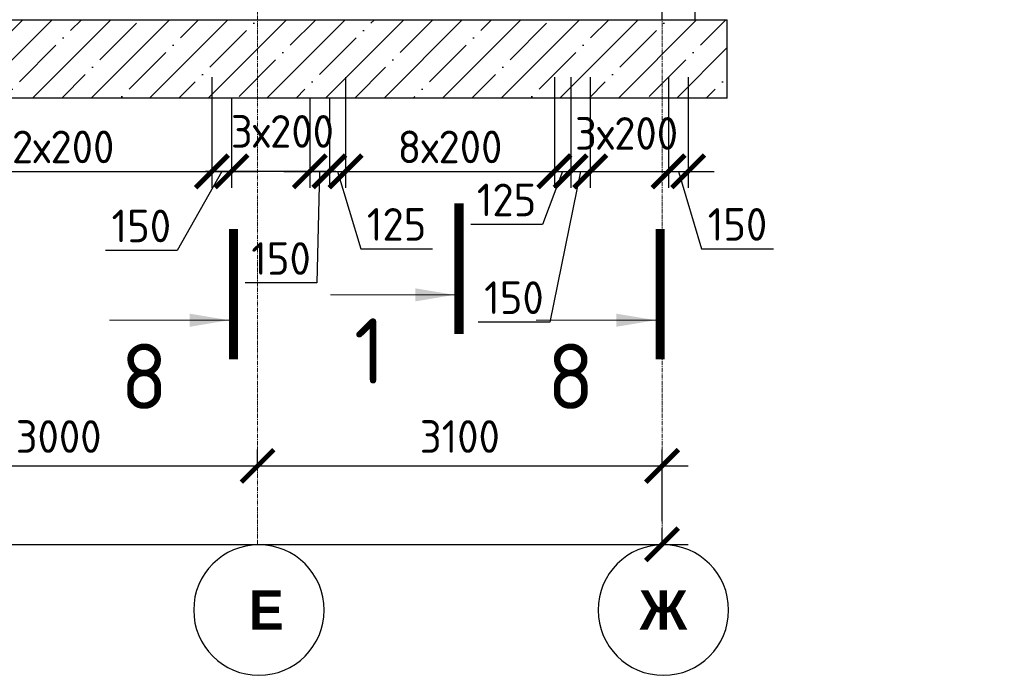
# Model space of a CAD drawing. Header units: millimetres. Extents: x 349531 to 1063351, y -131924 to 96186.
# Tile 117 of 228: x 584112 to 591659, y -31319 to -26296. Entities that reach past the tile are written whole.
import ezdxf

# ---------------------------------------------------------------- set-up
doc = ezdxf.new("R2010")
doc.units = ezdxf.units.MM
for name, pattern in [('______5', [1100, 800, -100, 100, -100]), ('HIDDEN2', [4.7625, 3.175, -1.5875]), ('осевая', [50.8, 31.75, -6.35, 6.35, -6.35])]:
    doc.linetypes.add(name, pattern=pattern)
for name, color, linetype, lineweight in [('Standard', 7, 'Continuous', 25), ('Оси', 40, '______5', 18), ('размер', 1, 'Continuous', 25), ('РАЗМЕРЫ', 1, 'Continuous', 9), ('Узлы', 7, 'Continuous', 0)]:
    doc.layers.add(name, color=color, linetype=linetype, lineweight=lineweight)
doc.styles.add('Century Gothic', font='GOTHIC.TTF')
doc.styles.add('GOST-2.304_Type-B', font='GOST_Common.ttf')
doc.dimstyles.new('СПДС', dxfattribs={"dimscale": 100, "dimtxt": 2.5, "dimasz": 2.5, "dimexe": 1.25, "dimexo": 0, "dimtad": 1, "dimdec": 0, "dimtxsty": 'GOST-2.304_Type-B', "dimblk": 'ARCHTICK', "dimcen": 2.5, "dimdle": 2, "dimadec": 0, "dimazin": 2, "dimtfac": 0.75, "dimtdec": 0, "dimtmove": 1, "dimatfit": 3, "dimfxl": 1, "dimtolj": 1, "dimarcsym": 1})

# ---------------------------------------------------------------- blocks, each defined once
blk = doc.blocks.new('_ArchTick')
at = {"color": 0, "linetype": 'ByBlock', "const_width": 0.15}
blk.add_lwpolyline([(-0.5, -0.5), (0.5, 0.5)], dxfattribs=at)
blk = doc.blocks.new('*D775')
at = {"color": 0, "lineweight": -2, "transparency": 16777216}
for p, q in [((523723, -30243.5), (523723, -30118.5)), ((570523, -30357.9), (570523, -30118.5)), ((523523, -30243.5), (570723, -30243.5))]:
    blk.add_line(p, q, dxfattribs=at)
at = {"layer": 'DEFPOINTS', "color": 0, "transparency": 16777216}
for p in [(523723, -30243.5), (570523, -30243.5), (570523, -30357.9)]:
    blk.add_point(p, dxfattribs=at)
at = {"color": 0, "lineweight": -2, "transparency": 16777216, "xscale": 250, "yscale": 250, "zscale": 250, "rotation": 180}
blk.add_blockref('_ArchTick', (523723, -30243.5), dxfattribs=at)
at = {"color": 0, "lineweight": -2, "transparency": 16777216, "xscale": 250, "yscale": 250, "zscale": 250}
blk.add_blockref('_ArchTick', (570523, -30243.5), dxfattribs=at)
at = {"color": 0, "transparency": 16777216, "insert": (541940.4, -30132.9), "char_height": 250, "width": 104166.667, "attachment_point": 5, "style": 'GOST-2.304_Type-B'}
blk.add_mtext('\\A1;46800', dxfattribs=at)
blk = doc.blocks.new('*D781')
at = {"color": 0, "lineweight": -2, "transparency": 16777216}
for p, q in [((543573, -29726.7), (543573, -29601.7)), ((545123, -29726.7), (545123, -29601.7)), ((543373, -29726.7), (545323, -29726.7))]:
    blk.add_line(p, q, dxfattribs=at)
at = {"layer": 'DEFPOINTS', "color": 0, "transparency": 16777216}
for p in [(543573, -29726.7), (545123, -29726.7), (545123, -29726.7)]:
    blk.add_point(p, dxfattribs=at)
at = {"color": 0, "lineweight": -2, "transparency": 16777216, "xscale": 250, "yscale": 250, "zscale": 250, "rotation": 180}
blk.add_blockref('_ArchTick', (543573, -29726.7), dxfattribs=at)
at = {"color": 0, "lineweight": -2, "transparency": 16777216, "xscale": 250, "yscale": 250, "zscale": 250}
blk.add_blockref('_ArchTick', (545123, -29726.7), dxfattribs=at)
at = {"color": 0, "transparency": 16777216, "insert": (544348, -29501.7), "char_height": 250, "width": 83333.333, "attachment_point": 5, "style": 'GOST-2.304_Type-B'}
blk.add_mtext('\\A1;1550', dxfattribs=at)
blk = doc.blocks.new('*D782')
at = {"color": 0, "lineweight": -2, "transparency": 16777216}
for p, q in [((545123, -29726.7), (545123, -29601.7)), ((550823, -29726.7), (550823, -29601.7)), ((544923, -29726.7), (551023, -29726.7))]:
    blk.add_line(p, q, dxfattribs=at)
at = {"layer": 'DEFPOINTS', "color": 0, "transparency": 16777216}
for p in [(545123, -29726.7), (550823, -29726.7), (550823, -29726.7)]:
    blk.add_point(p, dxfattribs=at)
at = {"color": 0, "lineweight": -2, "transparency": 16777216, "xscale": 250, "yscale": 250, "zscale": 250, "rotation": 180}
blk.add_blockref('_ArchTick', (545123, -29726.7), dxfattribs=at)
at = {"color": 0, "lineweight": -2, "transparency": 16777216, "xscale": 250, "yscale": 250, "zscale": 250}
blk.add_blockref('_ArchTick', (550823, -29726.7), dxfattribs=at)
at = {"color": 0, "transparency": 16777216, "insert": (547947.8, -29501.7), "char_height": 250, "width": 83333.333, "attachment_point": 5, "style": 'GOST-2.304_Type-B'}
blk.add_mtext('\\A1;5700', dxfattribs=at)
blk = doc.blocks.new('*D783')
at = {"color": 0, "lineweight": -2, "transparency": 16777216}
for p, q in [((550823, -29726.7), (550823, -29601.7)), ((555223, -29726.7), (555223, -29601.7)), ((550623, -29726.7), (555423, -29726.7))]:
    blk.add_line(p, q, dxfattribs=at)
at = {"layer": 'DEFPOINTS', "color": 0, "transparency": 16777216}
for p in [(550823, -29726.7), (555223, -29726.7), (555223, -29726.7)]:
    blk.add_point(p, dxfattribs=at)
at = {"color": 0, "lineweight": -2, "transparency": 16777216, "xscale": 250, "yscale": 250, "zscale": 250, "rotation": 180}
blk.add_blockref('_ArchTick', (550823, -29726.7), dxfattribs=at)
at = {"color": 0, "lineweight": -2, "transparency": 16777216, "xscale": 250, "yscale": 250, "zscale": 250}
blk.add_blockref('_ArchTick', (555223, -29726.7), dxfattribs=at)
at = {"color": 0, "transparency": 16777216, "insert": (552997.8, -29501.7), "char_height": 250, "width": 83333.333, "attachment_point": 5, "style": 'GOST-2.304_Type-B'}
blk.add_mtext('\\A1;4400', dxfattribs=at)
blk = doc.blocks.new('*D784')
at = {"color": 0, "lineweight": -2, "transparency": 16777216}
for p, q in [((555223, -29726.7), (555223, -29601.7)), ((557523, -29726.7), (557523, -29601.7)), ((555023, -29726.7), (557723, -29726.7))]:
    blk.add_line(p, q, dxfattribs=at)
at = {"layer": 'DEFPOINTS', "color": 0, "transparency": 16777216}
for p in [(555223, -29726.7), (557523, -29726.7), (557523, -29726.7)]:
    blk.add_point(p, dxfattribs=at)
at = {"color": 0, "lineweight": -2, "transparency": 16777216, "xscale": 250, "yscale": 250, "zscale": 250, "rotation": 180}
blk.add_blockref('_ArchTick', (555223, -29726.7), dxfattribs=at)
at = {"color": 0, "lineweight": -2, "transparency": 16777216, "xscale": 250, "yscale": 250, "zscale": 250}
blk.add_blockref('_ArchTick', (557523, -29726.7), dxfattribs=at)
at = {"color": 0, "transparency": 16777216, "insert": (556347.8, -29501.7), "char_height": 250, "width": 83333.333, "attachment_point": 5, "style": 'GOST-2.304_Type-B'}
blk.add_mtext('\\A1;2300', dxfattribs=at)
blk = doc.blocks.new('*D785')
at = {"color": 0, "lineweight": -2, "transparency": 16777216}
for p, q in [((557523, -29726.7), (557523, -29601.7)), ((560523, -29726.7), (560523, -29601.7)), ((557323, -29726.7), (560723, -29726.7))]:
    blk.add_line(p, q, dxfattribs=at)
at = {"layer": 'DEFPOINTS', "color": 0, "transparency": 16777216}
for p in [(557523, -29726.7), (560523, -29726.7), (560523, -29726.7)]:
    blk.add_point(p, dxfattribs=at)
at = {"color": 0, "lineweight": -2, "transparency": 16777216, "xscale": 250, "yscale": 250, "zscale": 250, "rotation": 180}
blk.add_blockref('_ArchTick', (557523, -29726.7), dxfattribs=at)
at = {"color": 0, "lineweight": -2, "transparency": 16777216, "xscale": 250, "yscale": 250, "zscale": 250}
blk.add_blockref('_ArchTick', (560523, -29726.7), dxfattribs=at)
at = {"color": 0, "transparency": 16777216, "insert": (558997.8, -29501.7), "char_height": 250, "width": 83333.333, "attachment_point": 5, "style": 'GOST-2.304_Type-B'}
blk.add_mtext('\\A1;3000', dxfattribs=at)
blk = doc.blocks.new('*D786')
at = {"color": 0, "lineweight": -2, "transparency": 16777216}
for p, q in [((560523, -29726.7), (560523, -29601.7)), ((564323, -29726.7), (564323, -29601.7)), ((560323, -29726.7), (564523, -29726.7))]:
    blk.add_line(p, q, dxfattribs=at)
at = {"layer": 'DEFPOINTS', "color": 0, "transparency": 16777216}
for p in [(560523, -29726.7), (564323, -29726.7), (564323, -29726.7)]:
    blk.add_point(p, dxfattribs=at)
at = {"color": 0, "lineweight": -2, "transparency": 16777216, "xscale": 250, "yscale": 250, "zscale": 250, "rotation": 180}
blk.add_blockref('_ArchTick', (560523, -29726.7), dxfattribs=at)
at = {"color": 0, "lineweight": -2, "transparency": 16777216, "xscale": 250, "yscale": 250, "zscale": 250}
blk.add_blockref('_ArchTick', (564323, -29726.7), dxfattribs=at)
at = {"color": 0, "transparency": 16777216, "insert": (562423, -29501.7), "char_height": 250, "width": 83333.333, "attachment_point": 5, "style": 'GOST-2.304_Type-B'}
blk.add_mtext('\\A1;3800', dxfattribs=at)
blk = doc.blocks.new('*D787')
at = {"color": 0, "lineweight": -2, "transparency": 16777216}
for p, q in [((564323, -29726.7), (564323, -29601.7)), ((570523, -29726.7), (570523, -29601.7)), ((564123, -29726.7), (570723, -29726.7))]:
    blk.add_line(p, q, dxfattribs=at)
at = {"layer": 'DEFPOINTS', "color": 0, "transparency": 16777216}
for p in [(564323, -29726.7), (570523, -29726.7), (570523, -29726.7)]:
    blk.add_point(p, dxfattribs=at)
at = {"color": 0, "lineweight": -2, "transparency": 16777216, "xscale": 250, "yscale": 250, "zscale": 250, "rotation": 180}
blk.add_blockref('_ArchTick', (564323, -29726.7), dxfattribs=at)
at = {"color": 0, "lineweight": -2, "transparency": 16777216, "xscale": 250, "yscale": 250, "zscale": 250}
blk.add_blockref('_ArchTick', (570523, -29726.7), dxfattribs=at)
at = {"color": 0, "transparency": 16777216, "insert": (567397.8, -29501.7), "char_height": 250, "width": 83333.333, "attachment_point": 5, "style": 'GOST-2.304_Type-B'}
blk.add_mtext('\\A1;6200', dxfattribs=at)
blk = doc.blocks.new('*D789')
at = {"color": 0, "lineweight": -2, "transparency": 16777216}
for p, q in [((572635.6, -30315.4), (572635.6, -30190.4)), ((589035.6, -30315.4), (589035.6, -30190.4)), ((572435.6, -30315.4), (589235.6, -30315.4))]:
    blk.add_line(p, q, dxfattribs=at)
at = {"layer": 'DEFPOINTS', "color": 0, "transparency": 16777216}
for p in [(572635.6, -30315.4), (589035.6, -30315.4), (589035.6, -30315.4)]:
    blk.add_point(p, dxfattribs=at)
at = {"color": 0, "lineweight": -2, "transparency": 16777216, "xscale": 250, "yscale": 250, "zscale": 250, "rotation": 180}
blk.add_blockref('_ArchTick', (572635.6, -30315.4), dxfattribs=at)
at = {"color": 0, "lineweight": -2, "transparency": 16777216, "xscale": 250, "yscale": 250, "zscale": 250}
blk.add_blockref('_ArchTick', (589035.6, -30315.4), dxfattribs=at)
at = {"color": 0, "transparency": 16777216, "insert": (580477, -30090.4), "char_height": 250, "width": 104166.667, "attachment_point": 5, "style": 'GOST-2.304_Type-B'}
blk.add_mtext('\\A1;16400', dxfattribs=at)
blk = doc.blocks.new('NSY101')
at = {"color": 0, "linetype": 'ByBlock', "lineweight": -2}
blk.add_circle((0, 0), 50, dxfattribs=at)
blk = doc.blocks.new('*D790')
at = {"color": 0, "lineweight": -2, "transparency": 16777216}
for p, q in [((572635.6, -29714.3), (572635.6, -29589.3)), ((577535.6, -29714.3), (577535.6, -29589.3)), ((572435.6, -29714.3), (577735.6, -29714.3))]:
    blk.add_line(p, q, dxfattribs=at)
at = {"layer": 'DEFPOINTS', "color": 0, "transparency": 16777216}
for p in [(572635.6, -29714.3), (577535.6, -29714.3), (577535.6, -29714.3)]:
    blk.add_point(p, dxfattribs=at)
at = {"color": 0, "lineweight": -2, "transparency": 16777216, "xscale": 250, "yscale": 250, "zscale": 250, "rotation": 180}
blk.add_blockref('_ArchTick', (572635.6, -29714.3), dxfattribs=at)
at = {"color": 0, "lineweight": -2, "transparency": 16777216, "xscale": 250, "yscale": 250, "zscale": 250}
blk.add_blockref('_ArchTick', (577535.6, -29714.3), dxfattribs=at)
at = {"color": 0, "transparency": 16777216, "insert": (575085.6, -29489.3), "char_height": 250, "width": 83333.333, "attachment_point": 5, "style": 'GOST-2.304_Type-B'}
blk.add_mtext('\\A1;4900', dxfattribs=at)
blk = doc.blocks.new('*D791')
at = {"color": 0, "lineweight": -2, "transparency": 16777216}
for p, q in [((577535.6, -29714.3), (577535.6, -29589.3)), ((580035.6, -29714.3), (580035.6, -29589.3)), ((577335.6, -29714.3), (580235.6, -29714.3))]:
    blk.add_line(p, q, dxfattribs=at)
at = {"layer": 'DEFPOINTS', "color": 0, "transparency": 16777216}
for p in [(577535.6, -29714.3), (580035.6, -29714.3), (580035.6, -29714.3)]:
    blk.add_point(p, dxfattribs=at)
at = {"color": 0, "lineweight": -2, "transparency": 16777216, "xscale": 250, "yscale": 250, "zscale": 250, "rotation": 180}
blk.add_blockref('_ArchTick', (577535.6, -29714.3), dxfattribs=at)
at = {"color": 0, "lineweight": -2, "transparency": 16777216, "xscale": 250, "yscale": 250, "zscale": 250}
blk.add_blockref('_ArchTick', (580035.6, -29714.3), dxfattribs=at)
at = {"color": 0, "transparency": 16777216, "insert": (578760.5, -29489.3), "char_height": 250, "width": 83333.333, "attachment_point": 5, "style": 'GOST-2.304_Type-B'}
blk.add_mtext('\\A1;2500', dxfattribs=at)
blk = doc.blocks.new('*D792')
at = {"color": 0, "lineweight": -2, "transparency": 16777216}
for p, q in [((580035.6, -29714.3), (580035.6, -29589.3)), ((581835.6, -29714.3), (581835.6, -29589.3)), ((579835.6, -29714.3), (582035.6, -29714.3))]:
    blk.add_line(p, q, dxfattribs=at)
at = {"layer": 'DEFPOINTS', "color": 0, "transparency": 16777216}
for p in [(580035.6, -29714.3), (581835.6, -29714.3), (581835.6, -29714.3)]:
    blk.add_point(p, dxfattribs=at)
at = {"color": 0, "lineweight": -2, "transparency": 16777216, "xscale": 250, "yscale": 250, "zscale": 250, "rotation": 180}
blk.add_blockref('_ArchTick', (580035.6, -29714.3), dxfattribs=at)
at = {"color": 0, "lineweight": -2, "transparency": 16777216, "xscale": 250, "yscale": 250, "zscale": 250}
blk.add_blockref('_ArchTick', (581835.6, -29714.3), dxfattribs=at)
at = {"color": 0, "transparency": 16777216, "insert": (580910.5, -29489.3), "char_height": 250, "width": 83333.333, "attachment_point": 5, "style": 'GOST-2.304_Type-B'}
blk.add_mtext('\\A1;1800', dxfattribs=at)
blk = doc.blocks.new('*D793')
at = {"color": 0, "lineweight": -2, "transparency": 16777216}
for p, q in [((581835.6, -29714.3), (581835.6, -29589.3)), ((582935.6, -29714.3), (582935.6, -29589.3)), ((581635.6, -29714.3), (583135.6, -29714.3))]:
    blk.add_line(p, q, dxfattribs=at)
at = {"layer": 'DEFPOINTS', "color": 0, "transparency": 16777216}
for p in [(581835.6, -29714.3), (582935.6, -29714.3), (582935.6, -29714.3)]:
    blk.add_point(p, dxfattribs=at)
at = {"color": 0, "lineweight": -2, "transparency": 16777216, "xscale": 250, "yscale": 250, "zscale": 250, "rotation": 180}
blk.add_blockref('_ArchTick', (581835.6, -29714.3), dxfattribs=at)
at = {"color": 0, "lineweight": -2, "transparency": 16777216, "xscale": 250, "yscale": 250, "zscale": 250}
blk.add_blockref('_ArchTick', (582935.6, -29714.3), dxfattribs=at)
at = {"color": 0, "transparency": 16777216, "insert": (582385.6, -29489.3), "char_height": 250, "width": 83333.333, "attachment_point": 5, "style": 'GOST-2.304_Type-B'}
blk.add_mtext('\\A1;1100', dxfattribs=at)
blk = doc.blocks.new('*D794')
at = {"color": 0, "lineweight": -2, "transparency": 16777216}
for p, q in [((582935.6, -29714.3), (582935.6, -29589.3)), ((585935.6, -29714.3), (585935.6, -29589.3)), ((582735.6, -29714.3), (586135.6, -29714.3))]:
    blk.add_line(p, q, dxfattribs=at)
at = {"layer": 'DEFPOINTS', "color": 0, "transparency": 16777216}
for p in [(582935.6, -29714.3), (585935.6, -29714.3), (585935.6, -29714.3)]:
    blk.add_point(p, dxfattribs=at)
at = {"color": 0, "lineweight": -2, "transparency": 16777216, "xscale": 250, "yscale": 250, "zscale": 250, "rotation": 180}
blk.add_blockref('_ArchTick', (582935.6, -29714.3), dxfattribs=at)
at = {"color": 0, "lineweight": -2, "transparency": 16777216, "xscale": 250, "yscale": 250, "zscale": 250}
blk.add_blockref('_ArchTick', (585935.6, -29714.3), dxfattribs=at)
at = {"color": 0, "transparency": 16777216, "insert": (584410.5, -29489.3), "char_height": 250, "width": 83333.333, "attachment_point": 5, "style": 'GOST-2.304_Type-B'}
blk.add_mtext('\\A1;3000', dxfattribs=at)
blk = doc.blocks.new('*D795')
at = {"color": 0, "lineweight": -2, "transparency": 16777216}
for p, q in [((585935.6, -29714.3), (585935.6, -29589.3)), ((589035.6, -30137.8), (589035.6, -29589.3)), ((585735.6, -29714.3), (589235.6, -29714.3))]:
    blk.add_line(p, q, dxfattribs=at)
at = {"layer": 'DEFPOINTS', "color": 0, "transparency": 16777216}
for p in [(585935.6, -29714.3), (589035.6, -29714.3), (589035.6, -30137.8)]:
    blk.add_point(p, dxfattribs=at)
at = {"color": 0, "lineweight": -2, "transparency": 16777216, "xscale": 250, "yscale": 250, "zscale": 250, "rotation": 180}
blk.add_blockref('_ArchTick', (585935.6, -29714.3), dxfattribs=at)
at = {"color": 0, "lineweight": -2, "transparency": 16777216, "xscale": 250, "yscale": 250, "zscale": 250}
blk.add_blockref('_ArchTick', (589035.6, -29714.3), dxfattribs=at)
at = {"color": 0, "transparency": 16777216, "insert": (587485.6, -29489.3), "char_height": 250, "width": 83333.333, "attachment_point": 5, "style": 'GOST-2.304_Type-B'}
blk.add_mtext('\\A1;3100', dxfattribs=at)
blk = doc.blocks.new('*D848')
at = {"color": 0, "lineweight": -2, "transparency": 16777216}
for p, q in [((598649.9, -29135.4), (598649.9, -29889.1)), ((594550.2, -29764.1), (594550.2, -29639.1)), ((594350.2, -29764.1), (598849.9, -29764.1))]:
    blk.add_line(p, q, dxfattribs=at)
at = {"layer": 'DEFPOINTS', "color": 0, "transparency": 16777216}
for p in [(598649.9, -29135.4), (594550.2, -29764.1), (598649.9, -29764.1)]:
    blk.add_point(p, dxfattribs=at)
at = {"color": 0, "lineweight": -2, "transparency": 16777216, "xscale": 250, "yscale": 250, "zscale": 250, "rotation": 180}
blk.add_blockref('_ArchTick', (594550.2, -29764.1), dxfattribs=at)
at = {"color": 0, "lineweight": -2, "transparency": 16777216, "xscale": 250, "yscale": 250, "zscale": 250}
blk.add_blockref('_ArchTick', (598649.9, -29764.1), dxfattribs=at)
at = {"color": 0, "transparency": 16777216, "insert": (596600.1, -29539.1), "char_height": 250, "width": 83333.333, "attachment_point": 5, "style": 'GOST-2.304_Type-B'}
blk.add_mtext('\\A1;4100', dxfattribs=at)
blk = doc.blocks.new('*D1356')
at = {"layer": 'DEFPOINTS', "color": 0, "lineweight": 50, "transparency": 16777216}
for p in [(583185.6, -26735.6), (585585.6, -26735.6), (585585.6, -27457.9)]:
    blk.add_point(p, dxfattribs=at)
at = {"layer": 'РАЗМЕРЫ', "color": 0, "lineweight": -2, "transparency": 16777216}
for p, q in [((583185.6, -26735.6), (583185.6, -27582.9)), ((585585.6, -26735.6), (585585.6, -27582.9)), ((582985.6, -27457.9), (585785.6, -27457.9))]:
    blk.add_line(p, q, dxfattribs=at)
at = {"layer": 'РАЗМЕРЫ', "color": 0, "lineweight": -2, "transparency": 16777216, "xscale": 250, "yscale": 250, "zscale": 250, "rotation": 180}
blk.add_blockref('_ArchTick', (583185.6, -27457.9), dxfattribs=at)
at = {"layer": 'РАЗМЕРЫ', "color": 0, "lineweight": -2, "transparency": 16777216, "xscale": 250, "yscale": 250, "zscale": 250}
blk.add_blockref('_ArchTick', (585585.6, -27457.9), dxfattribs=at)
at = {"layer": 'РАЗМЕРЫ', "color": 0, "transparency": 16777216, "insert": (584385.6, -27270.4), "char_height": 250, "attachment_point": 5, "style": 'GOST-2.304_Type-B'}
blk.add_mtext('\\A1;12х200', dxfattribs=at)
blk = doc.blocks.new('*D1357')
at = {"layer": 'DEFPOINTS', "color": 0, "lineweight": 50, "transparency": 16777216}
for p in [(585585.6, -26896), (585735.6, -26896), (585735.6, -27457.9)]:
    blk.add_point(p, dxfattribs=at)
at = {"layer": 'РАЗМЕРЫ', "color": 0, "lineweight": -2, "transparency": 16777216}
for p, q in [((585585.6, -26896), (585585.6, -27582.9)), ((585735.6, -26896), (585735.6, -27582.9)), ((585660.6, -27457.9), (585319.5, -28063.5)), ((585385.6, -27457.9), (585935.6, -27457.9)), ((585319.5, -28063.5), (584769.5, -28063.5))]:
    blk.add_line(p, q, dxfattribs=at)
at = {"layer": 'РАЗМЕРЫ', "color": 0, "lineweight": -2, "transparency": 16777216, "xscale": 250, "yscale": 250, "zscale": 250, "rotation": 180}
blk.add_blockref('_ArchTick', (585585.6, -27457.9), dxfattribs=at)
at = {"layer": 'РАЗМЕРЫ', "color": 0, "lineweight": -2, "transparency": 16777216, "xscale": 250, "yscale": 250, "zscale": 250}
blk.add_blockref('_ArchTick', (585735.6, -27457.9), dxfattribs=at)
at = {"layer": 'РАЗМЕРЫ', "color": 0, "transparency": 16777216, "insert": (585044.5, -27876), "char_height": 250, "attachment_point": 5, "style": 'GOST-2.304_Type-B'}
blk.add_mtext('\\A1;150', dxfattribs=at)
blk = doc.blocks.new('*D1358')
at = {"layer": 'DEFPOINTS', "color": 0, "lineweight": 50, "transparency": 16777216}
for p in [(586335.6, -26896), (586485.6, -26896), (586485.6, -27457.9)]:
    blk.add_point(p, dxfattribs=at)
at = {"layer": 'РАЗМЕРЫ', "color": 0, "lineweight": -2, "transparency": 16777216}
for p, q in [((586335.6, -26896), (586335.6, -27582.9)), ((586485.6, -26896), (586485.6, -27582.9)), ((586135.6, -27457.9), (586685.6, -27457.9)), ((586410.6, -27457.9), (586390.5, -28313)), ((586390.5, -28313), (585840.5, -28313))]:
    blk.add_line(p, q, dxfattribs=at)
at = {"layer": 'РАЗМЕРЫ', "color": 0, "lineweight": -2, "transparency": 16777216, "xscale": 250, "yscale": 250, "zscale": 250, "rotation": 180}
blk.add_blockref('_ArchTick', (586335.6, -27457.9), dxfattribs=at)
at = {"layer": 'РАЗМЕРЫ', "color": 0, "lineweight": -2, "transparency": 16777216, "xscale": 250, "yscale": 250, "zscale": 250}
blk.add_blockref('_ArchTick', (586485.6, -27457.9), dxfattribs=at)
at = {"layer": 'РАЗМЕРЫ', "color": 0, "transparency": 16777216, "insert": (586115.5, -28125.5), "char_height": 250, "attachment_point": 5, "style": 'GOST-2.304_Type-B'}
blk.add_mtext('\\A1;150', dxfattribs=at)
blk = doc.blocks.new('*D1359')
at = {"layer": 'DEFPOINTS', "color": 0, "lineweight": 50, "transparency": 16777216}
for p in [(585735.6, -26947.8), (586335.6, -27054.4), (585735.6, -27457.9)]:
    blk.add_point(p, dxfattribs=at)
at = {"layer": 'РАЗМЕРЫ', "color": 0, "lineweight": -2, "transparency": 16777216}
for p, q in [((585735.6, -26947.8), (585735.6, -27582.9)), ((586335.6, -27054.4), (586335.6, -27582.9)), ((586535.6, -27457.9), (585535.6, -27457.9))]:
    blk.add_line(p, q, dxfattribs=at)
at = {"layer": 'РАЗМЕРЫ', "color": 0, "lineweight": -2, "transparency": 16777216, "xscale": 250, "yscale": 250, "zscale": 250, "rotation": 180}
blk.add_blockref('_ArchTick', (585735.6, -27457.9), dxfattribs=at)
at = {"layer": 'РАЗМЕРЫ', "color": 0, "lineweight": -2, "transparency": 16777216, "xscale": 250, "yscale": 250, "zscale": 250}
blk.add_blockref('_ArchTick', (586335.6, -27457.9), dxfattribs=at)
at = {"layer": 'РАЗМЕРЫ', "color": 0, "transparency": 16777216, "insert": (586125.6, -27151.7), "char_height": 250, "attachment_point": 5, "style": 'GOST-2.304_Type-B'}
blk.add_mtext('\\A1;3х200', dxfattribs=at)
blk = doc.blocks.new('*D1360')
at = {"layer": 'DEFPOINTS', "color": 0, "lineweight": 50, "transparency": 16777216}
for p in [(586610.6, -26735.6), (586485.6, -26896), (586610.6, -27457.9)]:
    blk.add_point(p, dxfattribs=at)
at = {"layer": 'РАЗМЕРЫ', "color": 0, "lineweight": -2, "transparency": 16777216}
for p, q in [((586610.6, -26735.6), (586610.6, -27582.9)), ((586485.6, -26896), (586485.6, -27582.9)), ((586485.6, -27457.9), (586235.6, -27457.9)), ((586485.6, -27457.9), (586610.6, -27457.9)), ((586485.6, -27457.9), (586610.6, -27457.9)), ((586548.1, -27457.9), (586726.2, -28051.6)), ((586610.6, -27457.9), (586860.6, -27457.9)), ((586726.2, -28051.6), (587276.2, -28051.6))]:
    blk.add_line(p, q, dxfattribs=at)
at = {"layer": 'РАЗМЕРЫ', "color": 0, "lineweight": -2, "transparency": 16777216, "xscale": 250, "yscale": 250, "zscale": 250}
blk.add_blockref('_ArchTick', (586485.6, -27457.9), dxfattribs=at)
at = {"layer": 'РАЗМЕРЫ', "color": 0, "lineweight": -2, "transparency": 16777216, "xscale": 250, "yscale": 250, "zscale": 250, "rotation": 180}
blk.add_blockref('_ArchTick', (586610.6, -27457.9), dxfattribs=at)
at = {"layer": 'РАЗМЕРЫ', "color": 0, "transparency": 16777216, "insert": (587001.2, -27864.1), "char_height": 250, "attachment_point": 5, "style": 'GOST-2.304_Type-B'}
blk.add_mtext('\\A1;125', dxfattribs=at)
blk = doc.blocks.new('*D1361')
at = {"layer": 'DEFPOINTS', "color": 0, "lineweight": 50, "transparency": 16777216}
for p in [(586610.6, -26735.6), (588210.6, -26735.6), (588210.6, -27457.9)]:
    blk.add_point(p, dxfattribs=at)
at = {"layer": 'РАЗМЕРЫ', "color": 0, "lineweight": -2, "transparency": 16777216}
for p, q in [((586610.6, -26735.6), (586610.6, -27582.9)), ((588210.6, -26735.6), (588210.6, -27582.9)), ((586410.6, -27457.9), (588410.6, -27457.9))]:
    blk.add_line(p, q, dxfattribs=at)
at = {"layer": 'РАЗМЕРЫ', "color": 0, "lineweight": -2, "transparency": 16777216, "xscale": 250, "yscale": 250, "zscale": 250, "rotation": 180}
blk.add_blockref('_ArchTick', (586610.6, -27457.9), dxfattribs=at)
at = {"layer": 'РАЗМЕРЫ', "color": 0, "lineweight": -2, "transparency": 16777216, "xscale": 250, "yscale": 250, "zscale": 250}
blk.add_blockref('_ArchTick', (588210.6, -27457.9), dxfattribs=at)
at = {"layer": 'РАЗМЕРЫ', "color": 0, "transparency": 16777216, "insert": (587410.6, -27270.4), "char_height": 250, "attachment_point": 5, "style": 'GOST-2.304_Type-B'}
blk.add_mtext('\\A1;8х200', dxfattribs=at)
blk = doc.blocks.new('*D1362')
at = {"layer": 'DEFPOINTS', "color": 0, "lineweight": 50, "transparency": 16777216}
for p in [(588210.6, -26735.6), (588335.6, -26735.6), (588335.6, -27457.9)]:
    blk.add_point(p, dxfattribs=at)
at = {"layer": 'РАЗМЕРЫ', "color": 0, "lineweight": -2, "transparency": 16777216}
for p, q in [((588210.6, -26735.6), (588210.6, -27582.9)), ((588335.6, -26735.6), (588335.6, -27582.9)), ((588010.6, -27457.9), (588535.6, -27457.9)), ((588273.1, -27457.9), (588118.8, -27864.1)), ((588118.8, -27864.1), (587568.8, -27864.1))]:
    blk.add_line(p, q, dxfattribs=at)
at = {"layer": 'РАЗМЕРЫ', "color": 0, "lineweight": -2, "transparency": 16777216, "xscale": 250, "yscale": 250, "zscale": 250, "rotation": 180}
blk.add_blockref('_ArchTick', (588210.6, -27457.9), dxfattribs=at)
at = {"layer": 'РАЗМЕРЫ', "color": 0, "lineweight": -2, "transparency": 16777216, "xscale": 250, "yscale": 250, "zscale": 250}
blk.add_blockref('_ArchTick', (588335.6, -27457.9), dxfattribs=at)
at = {"layer": 'РАЗМЕРЫ', "color": 0, "transparency": 16777216, "insert": (587843.8, -27676.6), "char_height": 250, "attachment_point": 5, "style": 'GOST-2.304_Type-B'}
blk.add_mtext('\\A1;125', dxfattribs=at)
blk = doc.blocks.new('*D1363')
at = {"layer": 'DEFPOINTS', "color": 0, "lineweight": 50, "transparency": 16777216}
for p in [(588335.6, -26735.6), (588485.6, -26735.6), (588485.6, -27457.9)]:
    blk.add_point(p, dxfattribs=at)
at = {"layer": 'РАЗМЕРЫ', "color": 0, "lineweight": -2, "transparency": 16777216}
for p, q in [((588335.6, -26735.6), (588335.6, -27582.9)), ((588485.6, -26735.6), (588485.6, -27582.9)), ((588135.6, -27457.9), (588685.6, -27457.9)), ((588410.6, -27457.9), (588175.7, -28613)), ((588175.7, -28613), (587625.7, -28613))]:
    blk.add_line(p, q, dxfattribs=at)
at = {"layer": 'РАЗМЕРЫ', "color": 0, "lineweight": -2, "transparency": 16777216, "xscale": 250, "yscale": 250, "zscale": 250, "rotation": 180}
blk.add_blockref('_ArchTick', (588335.6, -27457.9), dxfattribs=at)
at = {"layer": 'РАЗМЕРЫ', "color": 0, "lineweight": -2, "transparency": 16777216, "xscale": 250, "yscale": 250, "zscale": 250}
blk.add_blockref('_ArchTick', (588485.6, -27457.9), dxfattribs=at)
at = {"layer": 'РАЗМЕРЫ', "color": 0, "transparency": 16777216, "insert": (587900.7, -28425.5), "char_height": 250, "attachment_point": 5, "style": 'GOST-2.304_Type-B'}
blk.add_mtext('\\A1;150', dxfattribs=at)
blk = doc.blocks.new('*D1364')
at = {"layer": 'DEFPOINTS', "color": 0, "lineweight": 50, "transparency": 16777216}
for p in [(588485.6, -26735.6), (589085.6, -26735.6), (589085.6, -27457.9)]:
    blk.add_point(p, dxfattribs=at)
at = {"layer": 'РАЗМЕРЫ', "color": 0, "lineweight": -2, "transparency": 16777216}
for p, q in [((588485.6, -26735.6), (588485.6, -27582.9)), ((589085.6, -26735.6), (589085.6, -27582.9)), ((588285.6, -27457.9), (589285.6, -27457.9))]:
    blk.add_line(p, q, dxfattribs=at)
at = {"layer": 'РАЗМЕРЫ', "color": 0, "lineweight": -2, "transparency": 16777216, "xscale": 250, "yscale": 250, "zscale": 250, "rotation": 180}
blk.add_blockref('_ArchTick', (588485.6, -27457.9), dxfattribs=at)
at = {"layer": 'РАЗМЕРЫ', "color": 0, "lineweight": -2, "transparency": 16777216, "xscale": 250, "yscale": 250, "zscale": 250}
blk.add_blockref('_ArchTick', (589085.6, -27457.9), dxfattribs=at)
at = {"layer": 'РАЗМЕРЫ', "color": 0, "transparency": 16777216, "insert": (588763.4, -27167.2), "char_height": 250, "attachment_point": 5, "style": 'GOST-2.304_Type-B'}
blk.add_mtext('\\A1;3х200', dxfattribs=at)
blk = doc.blocks.new('*D1365')
at = {"layer": 'DEFPOINTS', "color": 0, "lineweight": 50, "transparency": 16777216}
for p in [(589085.6, -26735.6), (589235.6, -26735.6), (589235.6, -27457.9)]:
    blk.add_point(p, dxfattribs=at)
at = {"layer": 'РАЗМЕРЫ', "color": 0, "lineweight": -2, "transparency": 16777216}
for p, q in [((589085.6, -26735.6), (589085.6, -27582.9)), ((589235.6, -26735.6), (589235.6, -27582.9)), ((588885.6, -27457.9), (589435.6, -27457.9)), ((589160.6, -27457.9), (589338.7, -28051.6)), ((589338.7, -28051.6), (589888.7, -28051.6))]:
    blk.add_line(p, q, dxfattribs=at)
at = {"layer": 'РАЗМЕРЫ', "color": 0, "lineweight": -2, "transparency": 16777216, "xscale": 250, "yscale": 250, "zscale": 250, "rotation": 180}
blk.add_blockref('_ArchTick', (589085.6, -27457.9), dxfattribs=at)
at = {"layer": 'РАЗМЕРЫ', "color": 0, "lineweight": -2, "transparency": 16777216, "xscale": 250, "yscale": 250, "zscale": 250}
blk.add_blockref('_ArchTick', (589235.6, -27457.9), dxfattribs=at)
at = {"layer": 'РАЗМЕРЫ', "color": 0, "transparency": 16777216, "insert": (589613.7, -27864.1), "char_height": 250, "attachment_point": 5, "style": 'GOST-2.304_Type-B'}
blk.add_mtext('\\A1;150', dxfattribs=at)
blk = doc.blocks.new('*D1395')
at = {"color": 0, "lineweight": -2, "transparency": 16777216}
for p, q in [((610076.5, -29832.9), (610076.5, -29707.9)), ((611176.5, -29832.9), (611176.5, -29707.9)), ((611376.5, -29832.9), (609876.5, -29832.9))]:
    blk.add_line(p, q, dxfattribs=at)
at = {"layer": 'DEFPOINTS', "color": 0, "transparency": 16777216}
for p in [(610076.5, -29832.9), (610076.5, -29832.9), (611176.5, -29832.9)]:
    blk.add_point(p, dxfattribs=at)
at = {"color": 0, "lineweight": -2, "transparency": 16777216, "xscale": 250, "yscale": 250, "zscale": 250, "rotation": 180}
blk.add_blockref('_ArchTick', (610076.5, -29832.9), dxfattribs=at)
at = {"color": 0, "lineweight": -2, "transparency": 16777216, "xscale": 250, "yscale": 250, "zscale": 250}
blk.add_blockref('_ArchTick', (611176.5, -29832.9), dxfattribs=at)
at = {"color": 0, "transparency": 16777216, "insert": (610626.5, -29607.9), "char_height": 250, "width": 83333.333, "attachment_point": 5, "style": 'GOST-2.304_Type-B'}
blk.add_mtext('\\A1;1100', dxfattribs=at)
blk = doc.blocks.new('*D1393')
at = {"color": 0, "lineweight": -2, "transparency": 16777216}
for p, q in [((607076.5, -29832.9), (607076.5, -29707.9)), ((610076.5, -29832.9), (610076.5, -29707.9)), ((610276.5, -29832.9), (606876.5, -29832.9))]:
    blk.add_line(p, q, dxfattribs=at)
at = {"layer": 'DEFPOINTS', "color": 0, "transparency": 16777216}
for p in [(607076.5, -29832.9), (607076.5, -29832.9), (610076.5, -29832.9)]:
    blk.add_point(p, dxfattribs=at)
at = {"color": 0, "lineweight": -2, "transparency": 16777216, "xscale": 250, "yscale": 250, "zscale": 250, "rotation": 180}
blk.add_blockref('_ArchTick', (607076.5, -29832.9), dxfattribs=at)
at = {"color": 0, "lineweight": -2, "transparency": 16777216, "xscale": 250, "yscale": 250, "zscale": 250}
blk.add_blockref('_ArchTick', (610076.5, -29832.9), dxfattribs=at)
at = {"color": 0, "transparency": 16777216, "insert": (608601.6, -29607.9), "char_height": 250, "width": 83333.333, "attachment_point": 5, "style": 'GOST-2.304_Type-B'}
blk.add_mtext('\\A1;3000', dxfattribs=at)
blk = doc.blocks.new('*D1394')
at = {"color": 0, "lineweight": -2, "transparency": 16777216}
for p, q in [((603976.5, -30256.4), (603976.5, -29707.9)), ((607076.5, -29832.9), (607076.5, -29707.9)), ((607276.5, -29832.9), (603776.5, -29832.9))]:
    blk.add_line(p, q, dxfattribs=at)
at = {"layer": 'DEFPOINTS', "color": 0, "transparency": 16777216}
for p in [(603976.5, -29832.9), (607076.5, -29832.9), (603976.5, -30256.4)]:
    blk.add_point(p, dxfattribs=at)
at = {"color": 0, "lineweight": -2, "transparency": 16777216, "xscale": 250, "yscale": 250, "zscale": 250, "rotation": 180}
blk.add_blockref('_ArchTick', (603976.5, -29832.9), dxfattribs=at)
at = {"color": 0, "lineweight": -2, "transparency": 16777216, "xscale": 250, "yscale": 250, "zscale": 250}
blk.add_blockref('_ArchTick', (607076.5, -29832.9), dxfattribs=at)
at = {"color": 0, "transparency": 16777216, "insert": (605526.5, -29607.9), "char_height": 250, "width": 83333.333, "attachment_point": 5, "style": 'GOST-2.304_Type-B'}
blk.add_mtext('\\A1;3100', dxfattribs=at)
blk = doc.blocks.new('*D1405')
at = {"color": 0, "lineweight": -2, "transparency": 16777216}
for p, q in [((621919.5, -29853.2), (621919.5, -29728.2)), ((624919.5, -29853.2), (624919.5, -29728.2)), ((625119.5, -29853.2), (621719.5, -29853.2))]:
    blk.add_line(p, q, dxfattribs=at)
at = {"layer": 'DEFPOINTS', "color": 0, "transparency": 16777216}
for p in [(621919.5, -29853.2), (621919.5, -29853.2), (624919.5, -29853.2)]:
    blk.add_point(p, dxfattribs=at)
at = {"color": 0, "lineweight": -2, "transparency": 16777216, "xscale": 250, "yscale": 250, "zscale": 250, "rotation": 180}
blk.add_blockref('_ArchTick', (621919.5, -29853.2), dxfattribs=at)
at = {"color": 0, "lineweight": -2, "transparency": 16777216, "xscale": 250, "yscale": 250, "zscale": 250}
blk.add_blockref('_ArchTick', (624919.5, -29853.2), dxfattribs=at)
at = {"color": 0, "transparency": 16777216, "insert": (623444.6, -29628.2), "char_height": 250, "width": 83333.333, "attachment_point": 5, "style": 'GOST-2.304_Type-B'}
blk.add_mtext('\\A1;3000', dxfattribs=at)
blk = doc.blocks.new('*D1406')
at = {"color": 0, "lineweight": -2, "transparency": 16777216}
for p, q in [((618819.5, -30276.7), (618819.5, -29728.2)), ((621919.5, -29853.2), (621919.5, -29728.2)), ((622119.5, -29853.2), (618619.5, -29853.2))]:
    blk.add_line(p, q, dxfattribs=at)
at = {"layer": 'DEFPOINTS', "color": 0, "transparency": 16777216}
for p in [(618819.5, -29853.2), (621919.5, -29853.2), (618819.5, -30276.7)]:
    blk.add_point(p, dxfattribs=at)
at = {"color": 0, "lineweight": -2, "transparency": 16777216, "xscale": 250, "yscale": 250, "zscale": 250, "rotation": 180}
blk.add_blockref('_ArchTick', (618819.5, -29853.2), dxfattribs=at)
at = {"color": 0, "lineweight": -2, "transparency": 16777216, "xscale": 250, "yscale": 250, "zscale": 250}
blk.add_blockref('_ArchTick', (621919.5, -29853.2), dxfattribs=at)
at = {"color": 0, "transparency": 16777216, "insert": (620369.5, -29628.2), "char_height": 250, "width": 83333.333, "attachment_point": 5, "style": 'GOST-2.304_Type-B'}
blk.add_mtext('\\A1;3100', dxfattribs=at)

msp = doc.modelspace()

# ---------------------------------------------------------------- hatches: boundary and pattern name
at = {"layer": 'размер', "transparency": 33554648}
h = msp.add_hatch(dxfattribs=at)
h.set_pattern_fill('ANSI35', color=1, scale=50)
h.paths.add_polyline_path([(581835.6, -26296), (580035.6, -26296), (580035.6, -26896), (581835.6, -26896)])
h.paths.add_polyline_path([(585935.6, -26296), (582935.6, -26296), (582935.6, -26896), (585935.6, -26896)])
h.paths.add_polyline_path([(589035.6, -26296), (585935.6, -26296), (585935.6, -26896), (589035.6, -26896)])
h.paths.add_polyline_path([(589535.6, -26296), (589035.6, -26296), (589035.6, -26896), (589535.6, -26896)])
h.paths.add_polyline_path([(582935.6, -26296), (581835.6, -26296), (581835.6, -26896), (582935.6, -26896)])
h.paths.add_polyline_path([(580035.6, -26296), (577535.6, -26296), (577535.6, -26896), (580035.6, -26896)])
h.paths.add_polyline_path([(577535.6, -26296), (572635.6, -26296), (572635.6, -26896), (577535.6, -26896)])
h.paths.add_polyline_path([(572635.6, -26296), (572135.6, -26296), (572135.6, -26896), (572635.6, -26896)])

# ---------------------------------------------------------------- linework, layer by layer
at = {"layer": 'Standard', "linetype": 'HIDDEN2', "lineweight": 25, "transparency": 33554687}
msp.add_line((589035.6, -26296), (589035.6, -23556), dxfattribs=at)
at = {"layer": 'Standard', "linetype": 'Continuous', "lineweight": 30, "transparency": 33554687}
for p, q in [((589285.6, -23556), (589285.6, -26296)), ((572135.6, -26296), (589535.6, -26296)), ((589535.6, -26896), (589535.6, -26296)), ((589535.6, -26896), (572135.6, -26896))]:
    msp.add_line(p, q, dxfattribs=at)
at = {"layer": 'Оси', "color": 16, "linetype": 'осевая', "lineweight": 0, "transparency": 33554687}
for p, q in [((585935.6, -30315), (585935.6, -21260.3)), ((589035.6, -30315), (589035.6, -21260.3))]:
    msp.add_line(p, q, dxfattribs=at)
at = {"layer": 'Узлы', "color": 1, "linetype": 'Continuous', "lineweight": 0}
for p, q in [((587444.3, -28404, 200), (586494.3, -28404, 200)), ((585751.6, -28598.4, 200), (584801.6, -28598.4, 200)), ((589020.9, -28598.4, 200), (588070.9, -28598.4, 200))]:
    msp.add_line(p, q, dxfattribs=at)
at = {"layer": 'Узлы', "color": 1, "linetype": 'Continuous', "lineweight": 0, "const_width": 70, "elevation": 200}
for points in [[(587479.3, -28704), (587479.3, -27704)], [(585751.6, -28898.4), (585751.6, -27898.4)], [(589020.9, -28898.4), (589020.9, -27898.4)]]:
    msp.add_lwpolyline(points, dxfattribs=at)
at = {"layer": 'Узлы', "color": 1, "linetype": 'Continuous', "lineweight": 0}
for points in [[(587444.3, -28404, 200), (587143.9, -28353.7, 200), (587143.9, -28454.2, 200)], [(585716.6, -28598.4, 200), (585416.1, -28648.6, 200), (585416.1, -28548.1, 200)], [(588985.9, -28598.4, 200), (588685.5, -28648.6, 200), (588685.5, -28548.1, 200)]]:
    msp.add_solid(points, dxfattribs=at)

# ---------------------------------------------------------------- block references
at = {"layer": 'Оси', "color": 16, "linetype": 'Continuous', "lineweight": 25, "transparency": 33554687, "xscale": -9.999999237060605, "yscale": 9.999999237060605, "zscale": 9.999999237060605, "rotation": 270}
for p in [(585945.7, -30818.6), (589045.7, -30818.6)]:
    msp.add_blockref('NSY101', p, dxfattribs=at)

# ---------------------------------------------------------------- texts
at = {"layer": 'Оси', "color": 16, "linetype": 'Continuous', "lineweight": 25, "transparency": 33554687, "char_height": 300, "attachment_point": 5, "style": 'Century Gothic'}
for s, insert, width in [('\\A1;{\\fCentury Gothic|i0|b1;\\H300.000000;\\W1.000000;\\C16; Е}\\P', (585945.7, -30818.6), 480), ('\\A1;{\\fCentury Gothic|i0|b1;\\H300.000000;\\W1.000000;\\C16;Ж}\\P', (589045.7, -30818.6), 540)]:
    msp.add_mtext(s, dxfattribs=dict(at, insert=insert, width=width))
at = {"layer": 'Узлы', "color": 1, "linetype": 'Continuous', "lineweight": 0, "char_height": 500, "attachment_point": 5, "style": 'GOST-2.304_Type-B'}
for s, insert in [('1', (586794.3, -28834, 200)), ('8', (585066.6, -29028.4, 200)), ('8', (588335.9, -29028.4, 200))]:
    msp.add_mtext_dynamic_manual_height_columns(s, width=723.88, gutter_width=25, heights=[0], dxfattribs=dict(at, insert=insert))

# ---------------------------------------------------------------- dimensions: what is measured, and where the dimension line sits
for base, p1, p2, picture, middle in [((598649.9, -29764.1), (594550.2, -29764.1), (598649.9, -29135.4), '*D848', (596600.1, -29764.1)), ((545123, -29726.7), (543573, -29726.7), (545123, -29726.7), '*D781', (544348, -29726.7)), ((550823, -29726.7), (545123, -29726.7), (550823, -29726.7), '*D782', (547947.8, -29726.7)), ((555223, -29726.7), (550823, -29726.7), (555223, -29726.7), '*D783', (552997.8, -29726.7)), ((557523, -29726.7), (555223, -29726.7), (557523, -29726.7), '*D784', (556347.8, -29726.7)), ((560523, -29726.7), (557523, -29726.7), (560523, -29726.7), '*D785', (558997.8, -29726.7)), ((564323, -29726.7), (560523, -29726.7), (564323, -29726.7), '*D786', (562423, -29726.7)), ((570523, -29726.7), (564323, -29726.7), (570523, -29726.7), '*D787', (567397.8, -29726.7)), ((577535.6, -29714.3), (572635.6, -29714.3), (577535.6, -29714.3), '*D790', (575085.6, -29714.3)), ((580035.6, -29714.3), (577535.6, -29714.3), (580035.6, -29714.3), '*D791', (578760.5, -29714.3)), ((581835.6, -29714.3), (580035.6, -29714.3), (581835.6, -29714.3), '*D792', (580910.5, -29714.3)), ((582935.6, -29714.3), (581835.6, -29714.3), (582935.6, -29714.3), '*D793', (582385.6, -29714.3)), ((585935.6, -29714.3), (582935.6, -29714.3), (585935.6, -29714.3), '*D794', (584410.5, -29714.3)), ((589035.6, -29714.3), (585935.6, -29714.3), (589035.6, -30137.8), '*D795', (587485.6, -29714.3)), ((589035.6, -30315.4), (572635.6, -30315.4), (589035.6, -30315.4), '*D789', (580477, -30315.4)), ((570523, -30243.5), (523723, -30243.5), (570523, -30357.9), '*D775', (541940.4, -30357.9))]:
    dim = msp.add_linear_dim(base=base, p1=p1, p2=p2, dimstyle='СПДС', override={"dimgap": 1})
    dim.commit()
    dim.dimension.update_dxf_attribs({"geometry": picture, "text_midpoint": middle, "dimtype": 160})
for base, p1, p2, picture, middle in [((603976.5, -29832.9), (607076.5, -29832.9), (603976.5, -30256.4), '*D1394', (605526.5, -29832.9)), ((607076.5, -29832.9), (610076.5, -29832.9), (607076.5, -29832.9), '*D1393', (608601.6, -29832.9)), ((610076.5, -29832.9), (611176.5, -29832.9), (610076.5, -29832.9), '*D1395', (610626.5, -29832.9)), ((618819.5, -29853.2), (621919.5, -29853.2), (618819.5, -30276.7), '*D1406', (620369.5, -29853.2)), ((621919.5, -29853.2), (624919.5, -29853.2), (621919.5, -29853.2), '*D1405', (623444.6, -29853.2))]:
    dim = msp.add_linear_dim(base=base, p1=p1, p2=p2, angle=180, dimstyle='СПДС', override={"dimgap": 1})
    dim.commit()
    dim.dimension.update_dxf_attribs({"geometry": picture, "text_midpoint": middle, "dimtype": 160})
at = {"layer": 'РАЗМЕРЫ'}
for base, p1, p2, text, picture, middle in [((585585.6, -27457.9), (583185.6, -26735.6), (585585.6, -26735.6), '12х200', '*D1356', (584385.6, -27270.4)), ((588210.6, -27457.9), (586610.6, -26735.6), (588210.6, -26735.6), '8х200', '*D1361', (587410.6, -27270.4))]:
    dim = msp.add_linear_dim(base=base, p1=p1, p2=p2, text=text, dimstyle='СПДС', dxfattribs=at)
    dim.commit()
    dim.dimension.update_dxf_attribs({"geometry": picture, "text_midpoint": middle})
for base, p1, p2, picture, middle in [((586610.6, -27457.9), (586485.6, -26896), (586610.6, -26735.6), '*D1360', (586788.7, -27864.1)), ((589235.6, -27457.9), (589085.6, -26735.6), (589235.6, -26735.6), '*D1365', (589401.2, -27864.1))]:
    dim = msp.add_linear_dim(base=base, p1=p1, p2=p2, dimstyle='СПДС', dxfattribs=at)
    dim.commit()
    dim.dimension.update_dxf_attribs({"geometry": picture, "text_midpoint": middle})
for base, p1, p2, picture, middle in [((588335.6, -27457.9), (588210.6, -26735.6), (588335.6, -26735.6), '*D1362', (588056.3, -27864.1)), ((588485.6, -27457.9), (588335.6, -26735.6), (588485.6, -26735.6), '*D1363', (588113.2, -28613)), ((585735.6, -27457.9), (585585.6, -26896), (585735.6, -26896), '*D1357', (585257, -28063.5)), ((586485.6, -27457.9), (586335.6, -26896), (586485.6, -26896), '*D1358', (586328, -28313))]:
    dim = msp.add_linear_dim(base=base, p1=p1, p2=p2, dimstyle='СПДС', dxfattribs=at)
    dim.commit()
    dim.dimension.update_dxf_attribs({"geometry": picture, "text_midpoint": middle, "dimtype": 160})
for base, p1, p2, picture, middle in [((589085.6, -27457.9), (588485.6, -26735.6), (589085.6, -26735.6), '*D1364', (588763.4, -27354.7)), ((585735.6, -27457.9), (586335.6, -27054.4), (585735.6, -26947.8), '*D1359', (586125.6, -27339.2))]:
    dim = msp.add_linear_dim(base=base, p1=p1, p2=p2, text='3х200', dimstyle='СПДС', dxfattribs=at)
    dim.commit()
    dim.dimension.update_dxf_attribs({"geometry": picture, "text_midpoint": middle, "dimtype": 160})

doc.saveas('drawing.dxf')
